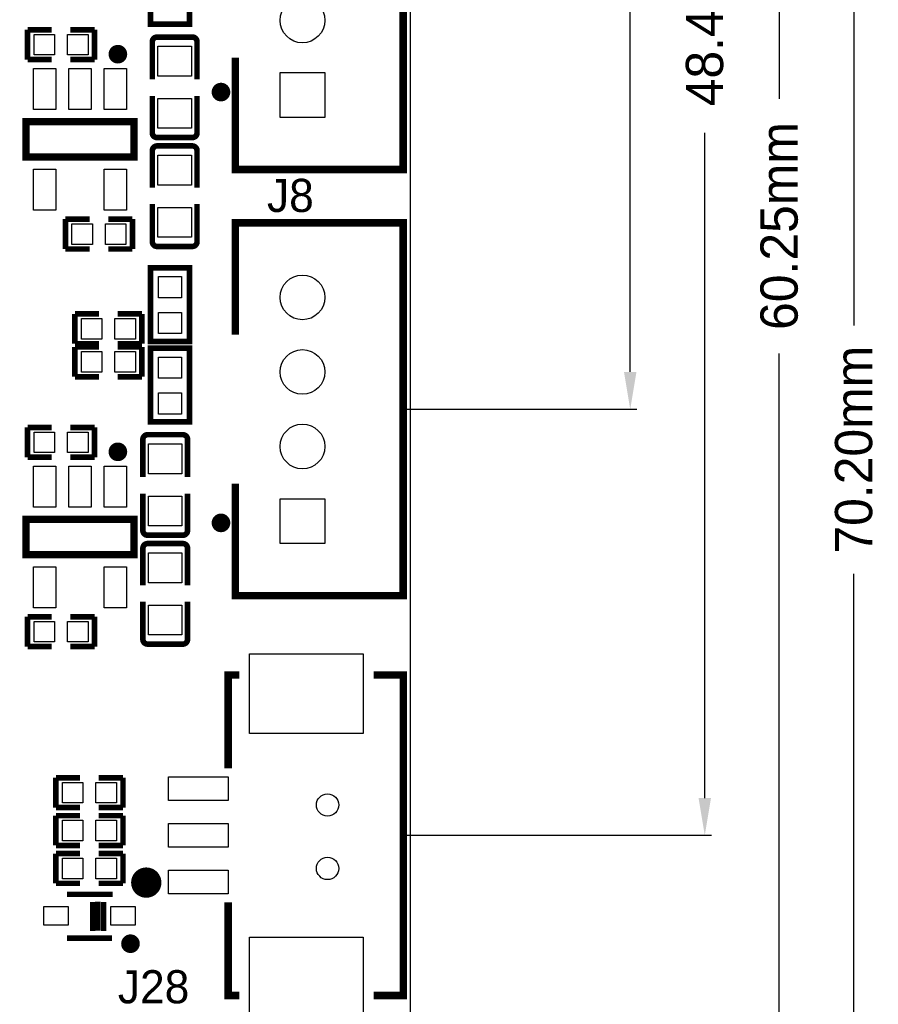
# Model space of a CAD drawing. Extents: x -11 to 307, y -16 to 111.
# Tile 17 of 26: x 125 to 148, y 37 to 64. Entities that reach past the tile are written whole.
import ezdxf

# ---------------------------------------------------------------- set-up
doc = ezdxf.new("R2010")
doc.units = 0
doc.header["$MEASUREMENT"] = 0
doc.layers.get('0').update_dxf_attribs({"linetype": 'CONTINUOUS'})
doc.layers.get('Defpoints').update_dxf_attribs({"linetype": 'CONTINUOUS'})
for name, color, linetype in [('OUTLINE', 6, 'CONTINUOUS'), ('SILKSCREEN_TOP', 7, 'CONTINUOUS'), ('TOP', 3, 'CONTINUOUS')]:
    doc.layers.add(name, color=color, linetype=linetype)
doc.dimstyles.get("Standard").update_dxf_attribs({"dimtxt": 0.18, "dimasz": 0.18, "dimexe": 0.18, "dimexo": 0.0625, "dimgap": 0.09, "dimtad": 0, "dimtih": 1, "dimtoh": 1, "dimdec": 4, "dimzin": 0, "dimdsep": 46, "dimtxsty": 'STANDARD', "dimcen": 0.09, "dimadec": 0, "dimazin": 0, "dimtfac": 1, "dimtdec": 4, "dimtofl": 0, "dimtmove": 0, "dimatfit": 3, "dimfxl": 1, "dimtolj": 1, "dimtzin": 0, "dimarcsym": 0})

# ---------------------------------------------------------------- blocks, each defined once
blk = doc.blocks.new('*D38')
at = {"color": 0, "linetype": 'Continuous', "lineweight": -2, "transparency": 16777216}
for p, q in [((133.124, 90.094), (141.18, 90.094)), ((141, 89.094), (141, 73.25)), ((141, 54.086), (141, 66.75)), ((134.969, 53.086), (141.18, 53.086))]:
    blk.add_line(p, q, dxfattribs=at)
at = {"color": 0, "linetype": 'Continuous', "transparency": 16777216}
for points in [[(140.833, 89.094), (141.167, 89.094), (141, 90.094)], [(140.833, 54.086), (141.167, 54.086), (141, 53.086)]]:
    blk.add_solid(points, dxfattribs=at)
at = {"layer": 'Defpoints', "color": 0, "linetype": 'Continuous', "transparency": 16777216}
for p in [(133.062, 90.094), (134.907, 53.086), (141, 53.086)]:
    blk.add_point(p, dxfattribs=at)
at = {"color": 0, "linetype": 'Continuous', "transparency": 16777216, "insert": (141, 70), "char_height": 1, "attachment_point": 5, "rotation": 90}
blk.add_mtext('\\A1;37.01mm', dxfattribs=at)
blk = doc.blocks.new('*D39')
at = {"color": 0, "linetype": 'Continuous', "lineweight": -2, "transparency": 16777216}
for p, q in [((133.124, 90.094), (143.18, 90.094)), ((143, 89.094), (143, 67.5)), ((143, 42.656), (143, 60.5)), ((134.975, 41.656), (143.18, 41.656))]:
    blk.add_line(p, q, dxfattribs=at)
at = {"color": 0, "linetype": 'Continuous', "transparency": 16777216}
for points in [[(142.833, 89.094), (143.167, 89.094), (143, 90.094)], [(142.833, 42.656), (143.167, 42.656), (143, 41.656)]]:
    blk.add_solid(points, dxfattribs=at)
at = {"layer": 'Defpoints', "color": 0, "linetype": 'Continuous', "transparency": 16777216}
for p in [(133.062, 90.094), (134.913, 41.656), (143, 41.656)]:
    blk.add_point(p, dxfattribs=at)
at = {"color": 0, "linetype": 'Continuous', "transparency": 16777216, "insert": (143, 64), "char_height": 1, "attachment_point": 5, "rotation": 90}
blk.add_mtext('\\A1;48.44mm', dxfattribs=at)
blk = doc.blocks.new('*D40')
at = {"color": 0, "linetype": 'Continuous', "lineweight": -2, "transparency": 16777216}
for p, q in [((133.124, 90.094), (145.18, 90.094)), ((145, 89.094), (145, 61.417)), ((145, 30.845), (145, 54.583)), ((135.027, 29.845), (145.18, 29.845))]:
    blk.add_line(p, q, dxfattribs=at)
at = {"color": 0, "linetype": 'Continuous', "transparency": 16777216}
for points in [[(144.833, 89.094), (145.167, 89.094), (145, 90.094)], [(144.833, 30.845), (145.167, 30.845), (145, 29.845)]]:
    blk.add_solid(points, dxfattribs=at)
at = {"layer": 'Defpoints', "color": 0, "linetype": 'Continuous', "transparency": 16777216}
for p in [(133.062, 90.094), (134.965, 29.845), (145, 29.845)]:
    blk.add_point(p, dxfattribs=at)
at = {"color": 0, "linetype": 'Continuous', "transparency": 16777216, "insert": (145, 58), "char_height": 1, "attachment_point": 5, "rotation": 90}
blk.add_mtext('\\A1;60.25mm', dxfattribs=at)
blk = doc.blocks.new('*D41')
at = {"color": 0, "linetype": 'Continuous', "lineweight": -2, "transparency": 16777216}
for p, q in [((133.124, 90.094), (147.18, 90.094)), ((147, 89.094), (147, 55.333)), ((147, 20.895), (147, 48.667)), ((134.267, 19.895), (147.18, 19.895))]:
    blk.add_line(p, q, dxfattribs=at)
at = {"color": 0, "linetype": 'Continuous', "transparency": 16777216}
for points in [[(146.833, 89.094), (147.167, 89.094), (147, 90.094)], [(146.833, 20.895), (147.167, 20.895), (147, 19.895)]]:
    blk.add_solid(points, dxfattribs=at)
at = {"layer": 'Defpoints', "color": 0, "linetype": 'Continuous', "transparency": 16777216}
for p in [(133.062, 90.094), (134.205, 19.895), (147, 19.895)]:
    blk.add_point(p, dxfattribs=at)
at = {"color": 0, "linetype": 'Continuous', "transparency": 16777216, "insert": (147, 52), "char_height": 1, "attachment_point": 5, "rotation": 90}
blk.add_mtext('\\A1;70.20mm', dxfattribs=at)

msp = doc.modelspace()

# ---------------------------------------------------------------- linework, layer by layer
at = {"layer": 'OUTLINE'}
msp.add_lwpolyline([(0.094005, 2.126005), (0.094005, 88.062003, -0.414214), (2.126005, 90.094003), (133.061989, 90.094003, -0.414214), (135.093989, 88.062003), (135.093989, 2.126005, -0.414214), (133.061989, 0.094005), (2.126005, 0.094005, -0.414214), (0.094005, 2.126005)], format="xyb", dxfattribs=at)
at = {"layer": 'SILKSCREEN_TOP'}
for points, const_width in [([(130.407004, 62.516004), (130.407004, 59.51601), (134.906995, 59.51601), (134.906995, 69.51599), (130.407004, 69.51599), (130.407004, 66.515996)], 0.2), ([(128.126007, 63.464008), (128.126007, 65.389023), (129.176018, 65.389023), (129.176018, 63.414021), (128.126007, 63.414021), (128.126007, 63.464008)], 0.150012), ([(125.480115, 63.264999), (124.830103, 63.264999)], 0.150089), ([(124.830103, 63.264999), (124.830103, 62.465001)], 0.150089), ([(125.979911, 63.264999), (126.629897, 63.264999)], 0.150089), ([(126.629897, 63.264999), (126.629897, 62.465001)], 0.150089), ([(128.305535, 63.07074), (129.25044, 63.07074)], 0.150089), ([(128.178535, 62.94374), (128.178535, 61.934344)], 0.150089), ([(129.37744, 62.94374), (129.37744, 61.934344)], 0.150089), ([(124.830103, 62.465001), (125.480115, 62.465001)], 0.150089), ([(126.629897, 62.465001), (125.979911, 62.465001)], 0.150089), ([(128.178535, 60.500235), (128.178535, 61.492841)], 0.150089), ([(129.37744, 60.500235), (129.37744, 61.492841)], 0.150089), ([(124.788016, 60.800005), (127.68801, 60.800005), (127.68801, 59.849995), (124.788016, 59.849995), (124.788016, 60.800005)], 0.2), ([(129.25044, 60.373235), (128.305535, 60.373235)], 0.150089), ([(128.17856, 60.022765), (128.17856, 59.030159)], 0.150089), ([(128.30556, 60.149765), (129.250465, 60.149765)], 0.150089), ([(129.377465, 60.022765), (129.377465, 59.030159)], 0.150089), ([(128.17856, 57.57926), (128.17856, 58.588656)], 0.150089), ([(129.377465, 57.57926), (129.377465, 58.588656)], 0.150089), ([(126.496089, 58.184999), (125.846103, 58.184999)], 0.150089), ([(125.846103, 58.184999), (125.846103, 57.385001)], 0.150089), ([(126.995911, 58.184999), (127.645897, 58.184999)], 0.150089), ([(127.645897, 58.184999), (127.645897, 57.385001)], 0.150089), ([(130.407004, 51.086004), (130.407004, 48.08601), (134.906995, 48.08601), (134.906995, 58.08599), (130.407004, 58.08599), (130.407004, 55.085996)], 0.2), ([(125.846103, 57.385001), (126.496089, 57.385001)], 0.150089), ([(127.645897, 57.385001), (126.995911, 57.385001)], 0.150089), ([(129.250465, 57.45226), (128.30556, 57.45226)], 0.150089), ([(128.126007, 54.954983), (128.126007, 56.879998), (129.176018, 56.879998), (129.176018, 54.904996), (128.126007, 54.904996), (128.126007, 54.954983)], 0.150012), ([(126.100103, 55.644999), (126.100103, 54.845001)], 0.150089), ([(126.750115, 55.644999), (126.100103, 55.644999)], 0.150089), ([(127.249911, 55.644999), (127.899897, 55.644999)], 0.150089), ([(127.899897, 55.644999), (127.899897, 54.845001)], 0.150089), ([(126.100103, 54.845001), (126.750115, 54.845001)], 0.150089), ([(126.100103, 54.755999), (126.100103, 53.956001)], 0.150089), ([(126.750115, 54.755999), (126.100103, 54.755999)], 0.150089), ([(127.899897, 54.845001), (127.249911, 54.845001)], 0.150089), ([(127.249911, 54.755999), (127.899897, 54.755999)], 0.150089), ([(127.899897, 54.755999), (127.899897, 53.956001)], 0.150089), ([(128.126007, 52.796008), (128.126007, 54.721023), (129.176018, 54.721023), (129.176018, 52.746021), (128.126007, 52.746021), (128.126007, 52.796008)], 0.150012), ([(126.100103, 53.956001), (126.750115, 53.956001)], 0.150089), ([(127.899897, 53.956001), (127.249911, 53.956001)], 0.150089), ([(125.480115, 52.596999), (124.830103, 52.596999)], 0.150089), ([(124.830103, 52.596999), (124.830103, 51.797001)], 0.150089), ([(125.979911, 52.596999), (126.629897, 52.596999)], 0.150089), ([(126.629897, 52.596999), (126.629897, 51.797001)], 0.150089), ([(127.924484, 52.275791), (127.924484, 51.266395)], 0.150089), ([(128.051484, 52.402791), (128.996389, 52.402791)], 0.150089), ([(129.123389, 52.275791), (129.123389, 51.266395)], 0.150089), ([(124.830103, 51.797001), (125.480115, 51.797001)], 0.150089), ([(126.629897, 51.797001), (125.979911, 51.797001)], 0.150089), ([(127.924484, 49.832311), (127.924484, 50.824892)], 0.150089), ([(129.123389, 49.832311), (129.123389, 50.824892)], 0.150089), ([(124.78799, 50.132005), (127.687984, 50.132005), (127.687984, 49.18202), (124.78799, 49.18202), (124.78799, 50.132005)], 0.2), ([(128.996389, 49.705311), (128.051484, 49.705311)], 0.150089), ([(127.924611, 49.354791), (127.924611, 48.362184)], 0.150089), ([(128.051611, 49.481791), (128.996516, 49.481791)], 0.150089), ([(129.123516, 49.354791), (129.123516, 48.362184)], 0.150089), ([(127.924611, 46.911285), (127.924611, 47.920681)], 0.150089), ([(129.123516, 46.911285), (129.123516, 47.920681)], 0.150089), ([(125.480089, 47.516999), (124.830103, 47.516999)], 0.150089), ([(124.830103, 47.516999), (124.830103, 46.717001)], 0.150089), ([(125.979911, 47.516999), (126.629897, 47.516999)], 0.150089), ([(126.629897, 47.516999), (126.629897, 46.717001)], 0.150089), ([(124.830103, 46.717001), (125.480089, 46.717001)], 0.150089), ([(126.629897, 46.717001), (125.979911, 46.717001)], 0.150089), ([(128.996516, 46.784285), (128.051611, 46.784285)], 0.150089), ([(130.212998, 43.455996), (130.212998, 45.955991), (130.512998, 45.955991)], 0.2), ([(134.112991, 37.355983), (134.912989, 37.355983), (134.912989, 45.955991), (134.112991, 45.955991)], 0.2), ([(125.592103, 43.198999), (125.592103, 42.399001)], 0.150089), ([(126.242089, 43.198999), (125.592103, 43.198999)], 0.150089), ([(126.741911, 43.198999), (127.391897, 43.198999)], 0.150089), ([(127.391897, 43.198999), (127.391897, 42.399001)], 0.150089), ([(125.592103, 42.399001), (126.242089, 42.399001)], 0.150089), ([(127.391897, 42.399001), (126.741911, 42.399001)], 0.150089), ([(125.592103, 42.182999), (126.242089, 42.182999)], 0.150089), ([(125.592103, 41.383001), (125.592103, 42.182999)], 0.150089), ([(127.391897, 42.182999), (126.741885, 42.182999)], 0.150089), ([(127.391897, 41.383001), (127.391897, 42.182999)], 0.150089), ([(126.242089, 41.383001), (125.592103, 41.383001)], 0.150089), ([(125.592103, 41.166999), (126.242089, 41.166999)], 0.150089), ([(125.592103, 40.367001), (125.592103, 41.166999)], 0.150089), ([(126.741885, 41.383001), (127.391897, 41.383001)], 0.150089), ([(127.391897, 41.166999), (126.741911, 41.166999)], 0.150089), ([(127.391897, 40.367001), (127.391897, 41.166999)], 0.150089), ([(126.242089, 40.367001), (125.592103, 40.367001)], 0.150089), ([(126.741911, 40.367001), (127.391897, 40.367001)], 0.150089), ([(127.117018, 40.072005), (125.892001, 40.072005)], 0.150012), ([(126.577903, 39.087019), (126.577903, 39.861998)], 0.150012), ([(126.717019, 39.097001), (126.717019, 39.872006)], 0.150012), ([(126.873305, 39.089101), (126.873305, 39.864106)], 0.150012), ([(130.512998, 37.355983), (130.212998, 37.355983), (130.212998, 39.855978)], 0.2), ([(127.091999, 38.897001), (125.892001, 38.897001)], 0.150012)]:
    msp.add_lwpolyline(points, dxfattribs=dict(at, const_width=const_width))
for points, const_width in [([(128.178535, 62.94374, -0.414134), (128.305535, 63.07074)], 0.150089), ([(129.25044, 63.07074, -0.414142), (129.37744, 62.94374)], 0.150089), ([(127.379019, 62.611, 1.000037), (127.129007, 62.611, 0.999963), (127.379019, 62.611)], 0.250012), ([(130.145028, 61.593984, 1.000037), (129.895016, 61.593984, 0.999963), (130.145028, 61.593984)], 0.250012), ([(128.305535, 60.373235, -0.414207), (128.178535, 60.500235)], 0.150089), ([(129.37744, 60.500235, -0.414215), (129.25044, 60.373235)], 0.150089), ([(128.17856, 60.022765, -0.414176), (128.30556, 60.149765)], 0.150089), ([(129.250465, 60.149765, -0.414168), (129.377465, 60.022765)], 0.150089), ([(128.30556, 57.45226, -0.414181), (128.17856, 57.57926)], 0.150089), ([(129.377465, 57.57926, -0.414173), (129.250465, 57.45226)], 0.150089), ([(127.924484, 52.275791, -0.414173), (128.051484, 52.402791)], 0.150089), ([(128.996389, 52.402791, -0.414181), (129.123389, 52.275791)], 0.150089), ([(127.379019, 51.943, 1.00004), (127.128981, 51.943, 0.99996), (127.379019, 51.943)], 0.250012), ([(130.145028, 50.036984, 1.000037), (129.895016, 50.036984, 0.999963), (130.145028, 50.036984)], 0.250012), ([(128.051484, 49.705311, -0.414207), (127.924484, 49.832311)], 0.150089), ([(129.123389, 49.832311, -0.414215), (128.996389, 49.705311)], 0.150089), ([(127.924611, 49.354791, -0.414176), (128.051611, 49.481791)], 0.150089), ([(128.996516, 49.481791, -0.414168), (129.123516, 49.354791)], 0.150089), ([(128.051611, 46.784285, -0.414181), (127.924611, 46.911285)], 0.150089), ([(129.123516, 46.911285, -0.414173), (128.996516, 46.784285)], 0.150089), ([(128.219352, 40.386, -1.00003), (127.812648, 40.386, -0.99997), (128.219352, 40.386)], 0.4064), ([(127.717017, 38.747014, 0.999965), (127.467004, 38.747014, 1.000035), (127.717017, 38.747014)], 0.250012)]:
    msp.add_lwpolyline(points, format="xyb", dxfattribs=dict(at, const_width=const_width))
at = {"layer": 'TOP'}
for points in [[(125.004297, 62.589385), (125.004297, 63.14059), (125.555502, 63.14059), (125.555502, 62.589385)], [(125.904473, 62.589385), (125.904473, 63.14059), (126.455678, 63.14059), (126.455678, 62.589385)], [(128.328445, 62.821998), (129.227656, 62.821998), (129.227656, 62.021898), (128.328445, 62.021898)], [(124.98799, 62.225009), (125.587989, 62.225009), (125.587989, 61.125011), (124.98799, 61.125011)], [(125.938001, 62.225009), (126.537999, 62.225009), (126.537999, 61.125011), (125.938001, 61.125011)], [(126.888011, 62.225009), (127.48801, 62.225009), (127.48801, 61.125011), (126.888011, 61.125011)], [(131.607001, 62.116005), (132.806999, 62.116005), (132.806999, 60.916007), (131.607001, 60.916007)], [(128.328445, 61.422001), (129.227656, 61.422001), (129.227656, 60.621901), (128.328445, 60.621901)], [(129.227555, 59.100999), (128.328344, 59.100999), (128.328344, 59.901099), (129.227555, 59.901099)], [(124.98799, 59.524989), (125.587989, 59.524989), (125.587989, 58.424991), (124.98799, 58.424991)], [(126.888011, 59.524989), (127.48801, 59.524989), (127.48801, 58.424991), (126.888011, 58.424991)], [(129.227555, 57.701002), (128.328344, 57.701002), (128.328344, 58.501102), (129.227555, 58.501102)], [(126.020297, 57.509385), (126.020297, 58.06059), (126.571502, 58.06059), (126.571502, 57.509385)], [(126.920473, 57.509385), (126.920473, 58.06059), (127.471678, 58.06059), (127.471678, 57.509385)], [(128.960994, 56.64501), (128.960994, 56.075008), (128.341006, 56.075008), (128.341006, 56.64501)], [(126.274297, 54.969385), (126.274297, 55.52059), (126.825502, 55.52059), (126.825502, 54.969385)], [(127.174473, 54.969385), (127.174473, 55.52059), (127.725678, 55.52059), (127.725678, 54.969385)], [(128.960994, 55.684992), (128.960994, 55.11499), (128.341006, 55.11499), (128.341006, 55.684992)], [(126.274297, 54.080385), (126.274297, 54.63159), (126.825502, 54.63159), (126.825502, 54.080385)], [(127.174473, 54.080385), (127.174473, 54.63159), (127.725678, 54.63159), (127.725678, 54.080385)], [(128.960994, 54.48601), (128.960994, 53.916008), (128.341006, 53.916008), (128.341006, 54.48601)], [(128.960994, 53.525992), (128.960994, 52.95599), (128.341006, 52.95599), (128.341006, 53.525992)], [(125.004297, 51.921385), (125.004297, 52.47259), (125.555502, 52.47259), (125.555502, 51.921385)], [(125.904473, 51.921385), (125.904473, 52.47259), (126.455678, 52.47259), (126.455678, 51.921385)], [(128.074395, 52.154049), (128.973605, 52.154049), (128.973605, 51.353949), (128.074395, 51.353949)], [(124.98799, 51.557009), (125.587989, 51.557009), (125.587989, 50.457011), (124.98799, 50.457011)], [(125.938001, 51.557009), (126.537999, 51.557009), (126.537999, 50.457011), (125.938001, 50.457011)], [(126.888011, 51.557009), (127.48801, 51.557009), (127.48801, 50.457011), (126.888011, 50.457011)], [(128.074395, 50.754051), (128.973605, 50.754051), (128.973605, 49.953951), (128.074395, 49.953951)], [(131.607001, 50.686005), (132.806999, 50.686005), (132.806999, 49.486007), (131.607001, 49.486007)], [(128.973605, 48.432949), (128.074395, 48.432949), (128.074395, 49.233049), (128.973605, 49.233049)], [(124.98799, 48.856989), (125.587989, 48.856989), (125.587989, 47.756991), (124.98799, 47.756991)], [(126.888011, 48.856989), (127.48801, 48.856989), (127.48801, 47.756991), (126.888011, 47.756991)], [(128.973605, 47.032951), (128.074395, 47.032951), (128.074395, 47.833051), (128.973605, 47.833051)], [(125.004297, 46.841385), (125.004297, 47.39259), (125.555502, 47.39259), (125.555502, 46.841385)], [(125.904473, 46.841385), (125.904473, 47.39259), (126.455678, 47.39259), (126.455678, 46.841385)], [(133.836994, 44.389192), (130.788994, 44.389192), (130.788994, 46.522792), (133.836994, 46.522792)], [(125.766297, 42.523385), (125.766297, 43.07459), (126.317502, 43.07459), (126.317502, 42.523385)], [(126.666473, 42.523385), (126.666473, 43.07459), (127.217678, 43.07459), (127.217678, 42.523385)], [(130.2131, 42.58851), (128.6129, 42.58851), (128.6129, 43.22351), (130.2131, 43.22351)], [(126.317515, 42.058603), (126.317515, 41.507397), (125.766309, 41.507397), (125.766309, 42.058603)], [(127.217691, 42.058603), (127.217691, 41.507397), (126.666485, 41.507397), (126.666485, 42.058603)], [(130.2131, 41.3385), (128.6129, 41.3385), (128.6129, 41.9735), (130.2131, 41.9735)], [(126.317515, 41.042603), (126.317515, 40.491397), (125.766309, 40.491397), (125.766309, 41.042603)], [(127.217691, 41.042603), (127.217691, 40.491397), (126.666485, 40.491397), (126.666485, 41.042603)], [(130.2131, 40.08849), (128.6129, 40.08849), (128.6129, 40.72349), (130.2131, 40.72349)], [(125.917008, 39.747), (125.917008, 39.247), (125.266996, 39.247), (125.266996, 39.747)], [(127.717004, 39.747), (127.717004, 39.247), (127.066992, 39.247), (127.066992, 39.747)], [(133.836994, 36.789208), (130.788994, 36.789208), (130.788994, 38.922808), (133.836994, 38.922808)]]:
    msp.add_lwpolyline(points, close=True, dxfattribs=at)
for centre, radius in [((132.207, 63.516002), 0.599999), ((132.207, 56.085994), 0.599999), ((132.207, 54.085998), 0.599999), ((132.207, 52.086002), 0.599999), ((132.8801, 42.4688), 0.299999), ((132.8801, 40.767), 0.299999)]:
    msp.add_circle(centre, radius, dxfattribs=at)

# ---------------------------------------------------------------- texts
at = {"layer": 'SILKSCREEN_TOP'}
for s, p in [('J8', (131.2545, 58.377658)), ('J28', (127.254, 37.1475))]:
    msp.add_text(s, height=0.889, dxfattribs=at).set_placement(p)

# ---------------------------------------------------------------- dimensions: what is measured, and where the dimension line sits
at = {"linetype": 'Continuous'}
for base, p2, picture, middle in [((141, 53.086), (134.906995, 53.086), '*D38', (141, 70)), ((143, 41.655987), (134.912989, 41.655987), '*D39', (143, 64)), ((145, 29.845), (134.964983, 29.845), '*D40', (145, 58)), ((147, 19.895109), (134.204989, 19.895109), '*D41', (147, 52))]:
    dim = msp.add_linear_dim(base=base, p1=(133.061989, 90.094003), p2=p2, angle=90, dimstyle='Standard', override={"dimtxt": 1, "dimasz": 1, "dimgap": 0.5, "dimdec": 2, "dimpost": 'mm'}, dxfattribs=at)
    dim.commit()
    dim.dimension.update_dxf_attribs({"geometry": picture, "text_midpoint": middle, "dimtype": 160, "text_rotation": 90})

doc.saveas('drawing.dxf')
